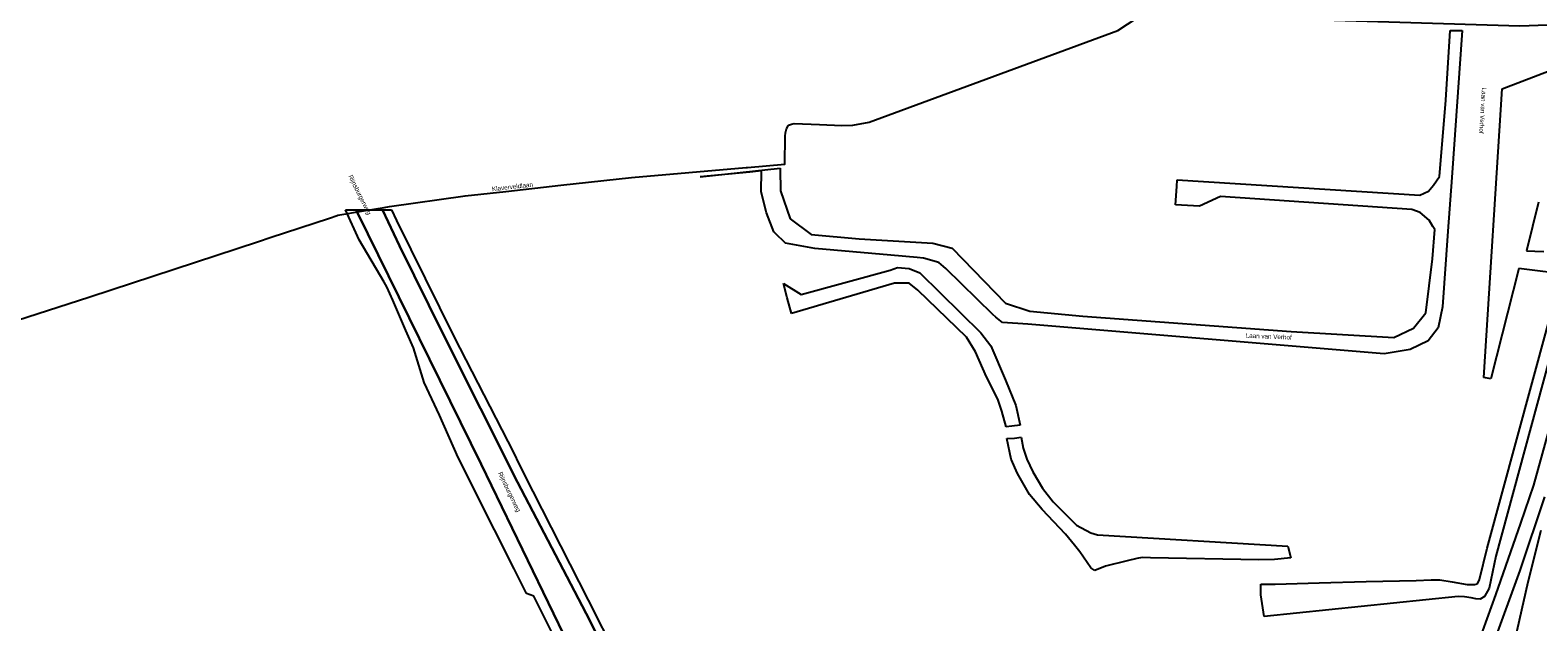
# Model space of a CAD drawing. Header units: metres. Extents: x 89872 to 99175, y 455036 to 468911.
# Tile 98 of 196: x 90622 to 91451, y 466244 to 466570. Entities that reach past the tile are written whole.
import ezdxf

# ---------------------------------------------------------------- set-up
doc = ezdxf.new("R2010")
doc.units = ezdxf.units.M
for name, color, linetype in [('Gemeentegrenzen', 7, 'KG-GEMEENTE'), ('STRNM', 7, 'Continuous'), ('Wegdeel doorgaand', 1, 'Continuous')]:
    doc.layers.add(name, color=color, linetype=linetype)
doc.layers.add('Waterdeel', color=7, linetype='Continuous', true_color=0x00aaff)
doc.layers.add('Wegdeel', color=7, linetype='Continuous', true_color=0x9a9a9a)
doc.linetypes.add('KG-GEMEENTE', pattern='A,1,-2.25,[5,NLCS.SHX,S=1,R=0,X=0,Y=0],-2.25', length=5.5)

msp = doc.modelspace()

# ---------------------------------------------------------------- linework, layer by layer
at = {"layer": 'Gemeentegrenzen', "flags": 128}
msp.add_lwpolyline([(90762.73, 464180.92), (90755.86, 464195.33), (90741.62, 464225.18), (90721.03, 464269.19), (90711.01, 464289.46), (90684.4, 464339.43), (90666.07, 464382.4), (90649.85, 464420.75), (90635.19, 464457.9), (90620.46, 464495.41), (90617.42, 464505), (90608.03, 464538.66), (90596.61, 464572.31), (90590.22, 464593.89), (90582.83, 464625.08), (90577.49, 464644.86), (90574.1, 464660.7), (90572.45, 464670.59), (90570.76, 464689.64), (90570.6, 464708.3), (90570.28, 464725.4), (90569.06, 464744.62), (90567.3, 464767.29), (90566.9, 464789.33), (90566.43, 464806.17), (90566.85, 464822.52), (90571.68, 464854.78), (90571.8, 464856.83), (90576.93, 464940.82), (90575.97, 464994.56), (90575.96, 465007.11), (90582.22, 465039.53), (90584.47, 465051.19), (90590.82, 465068.2), (90598.58, 465085.51), (90628.18, 465144.59), (90671.63, 465227.59), (90681.27, 465245.99), (90683.4, 465249.12), (90703.82, 465279.13), (90736.24, 465326.28), (90740.98, 465333.85), (90746.16, 465342.14), (90754.83, 465357.25), (90766.17, 465377.37), (90771.91, 465388.72), (90778.97, 465404.63), (90787.93, 465425.86), (90792.13, 465436.8), (90794.88, 465446.09), (90796.98, 465454.32), (90799.03, 465463.7), (90800.77, 465474.98), (90802.3, 465489.38), (90805.43, 465519.02), (90807.88, 465558.14), (90813.48, 465615.87), (90814.31, 465632.37), (90814.33, 465653.29), (90813.51, 465667.73), (90811.48, 465686.28), (90808.64, 465705.73), (90804.64, 465725.13), (90795.9, 465764.18), (90785.15, 465805.74), (90777.94, 465830.25), (90769.72, 465854.25), (90765.69, 465864.27), (90758.59, 465878.45), (90749.27, 465894.73), (90742.51, 465905.69), (90732.77, 465921.49), (90719.33, 465939.06), (90708.54, 465951.65), (90707.64, 465952.7), (90706.41, 465954.13), (90669.74, 465998.55), (90660.89, 466007.96), (90639.73, 466025.13), (90621.85, 466039.53), (90613.33, 466046.39), (90592.78, 466058.74), (90573.68, 466068.24), (90549.57, 466078.72), (90528.26, 466086.81), (90508.62, 466092.94), (90486.12, 466099.12), (90419.11, 466113.14), (90381.64, 466120.5), (90246.78, 466147.88), (90131.05, 466177.04), (90053.17, 466197.99), (90008.93, 466212.15), (89991.66, 466217.12), (89972.78, 466223.04), (89946.01, 466232.06), (89938.91, 466234.61), (89924.52, 466240.97), (89909.15, 466251.02), (89890.37, 466265.63), (89871.9, 466284.97), (89887.83, 466296.8), (89924.29, 466323.87), (89930.12, 466326.89), (89934.29, 466328.04), (89937.63, 466327.88), (89945.04, 466324.15), (89948.17, 466323), (89977.66, 466343.26), (89993.35, 466352.63), (90052.22, 466375.13), (90055.03, 466376.08), (90065.03, 466379.45), (90073.34, 466375.83), (90084.28, 466372.05), (90093.68, 466368.25), (90096.01, 466367.31), (90103.17, 466364.55), (90113.06, 466360.46), (90121.69, 466356.76), (90137.55, 466348.81), (90140.91, 466347.13), (90157.03, 466338.86), (90170.01, 466331.53), (90171.15, 466330.89), (90174.52, 466328.98), (90176.07, 466328.04), (90177.1, 466327.41), (90194.26, 466316.95), (90195.97, 466315.9), (90207.54, 466309.46), (90222.24, 466304.08), (90231.81, 466306.54), (90257.95, 466312.83), (90267.49, 466315.16), (90306.21, 466324.63), (90356.24, 466336.62), (90358.92, 466337.24), (90413.71, 466350), (90417.05, 466350.84), (90456.64, 466360.75), (90478.98, 466367.15), (90484.56, 466368.74), (90485.67, 466369.06), (90486.11, 466369.2), (90486.92, 466369.46), (90510.48, 466376.89), (90562.47, 466393.6), (90596.98, 466404.49), (90654.55, 466423.04), (90747.39, 466453.54), (90753.81, 466455.65), (90786.49, 466466.39), (90790.65, 466467.83), (90790.9, 466467.91), (90805.15, 466470.33), (90816.53, 466472.26), (90819.4, 466472.75), (90860.97, 466478.57), (90883.49, 466481.07), (90913.64, 466484.41), (90952.55, 466488.72), (91015.63, 466494.19), (91016.35, 466494.25), (91036.98, 466496.04), (91037.06, 466511.43), (91037.23, 466513.36), (91037.76, 466515.52), (91038.82, 466517.17), (91039.53, 466517.65), (91040.64, 466518.05), (91042.08, 466518.46), (91055.96, 466517.87), (91068.38, 466517.36), (91074.4, 466517.41), (91083.3, 466519.1), (91220.08, 466569.55), (91230.75, 466576.46), (91243.75, 466575.59), (91243.76, 466579.12), (91303.2, 466576.33), (91441.36, 466572.1), (91466.58, 466573.13), (91464.02, 466554.89), (91494.85, 466553.15), (91521.12, 466628.88), (91536.55, 466673.44), (91571.28, 466773.64), (91615.16, 466900.35), (91660.3, 467030.44), (91663.46, 467039.53), (91684.44, 467099.92), (91714.37, 467186.31), (91715.44, 467189.4), (91766.98, 467337.81), (91775.01, 467362.82), (91781.93, 467384.37), (91805.73, 467457.4), (91822.14, 467507.77), (91843.65, 467573.99), (91840.8, 467581.24), (91790.82, 467612.97), (91791.2, 467615.51), (91791.33, 467616.4), (91784.38, 467619.38), (91787.65, 467627.75), (91792.47, 467640.26), (91852.36, 467658.81), (91852.88, 467660.11), (91854.54, 467664.27), (91855.02, 467665.48), (91861.52, 467681.81), (91862.36, 467683.91), (91878.28, 467723.67), (91884.22, 467738.35), (91879.67, 467738.58), (91884.97, 467755.36), (91888.2, 467765.57), (91888.8, 467767.45), (91895.8, 467791.89), (91903.68, 467826.61), (91903.94, 467827.08), (91909.12, 467836.69), (91917.08, 467845.72), (91928.74, 467852.65), (91941.83, 467844.72), (91980.03, 467907.98), (91998.91, 467938.78), (92021.1, 467975.47), (92022.29, 467977.44), (92023.53, 467979.5), (92037.46, 468021.89), (92043.26, 468039.53), (92043.61, 468040.61), (92040.67, 468073.65), (92035.39, 468087.87), (92034.39, 468090.57), (92031.08, 468099.48), (91997.78, 468090.26), (91979.47, 468086.42), (91965.37, 468084.21), (91956.64, 468083.07), (91949.21, 468083.34), (91938.16, 468084.3), (91924.19, 468085.55), (91909.12, 468087.5), (91890.59, 468090.09), (91872.55, 468092.17), (91857.94, 468093.47), (91848.6, 468093.53), (91835.64, 468093.28), (91823.5, 468092.43), (91812.71, 468091.13), (91802.47, 468089.49), (91791.09, 468086.88), (91788.75, 468086.31), (91779.45, 468084.02), (91760.6, 468078.53), (91752.17, 468076.29), (91738.58, 468072.57), (91728.77, 468069.12), (91756.55, 468118.92), (91760.38, 468127.16), (91763, 468134.6), (91768.6, 468150.86), (91769.39, 468153.14), (91771.95, 468159.37), (91778.54, 468171.54), (91790.73, 468187.78), (91799.5, 468198.47), (91805.04, 468206.84), (91808.12, 468213.95), (91809.47, 468221.22), (91815.07, 468251.21), (91819.18, 468261.42), (91834.88, 468291.11), (91850.03, 468319.75), (91851.13, 468324.92), (91847.97, 468332.39), (91846.13, 468336.03), (91839.79, 468348.62), (91832.72, 468362.65), (91834.85, 468387.36), (91838.79, 468398.01), (91843.55, 468405.59), (91850.13, 468411.97), (91883.99, 468424), (91942.42, 468413.96), (91974.49, 468420.41), (91975.23, 468420.66), (92022.28, 468436.6), (92044.49, 468448.15), (92053.64, 468457.58), (92067.44, 468486.92), (92106.88, 468535.87), (92111.16, 468543.41), (92114.34, 468570.37), (92118.7, 468584.42), (92123.06, 468593.69), (92126.7, 468597.41), (92138.9, 468600.96), (92192.74, 468603.63), (92233.33, 468611.76), (92244.82, 468614.49), (92283.95, 468625.54), (92315.75, 468635.91), (92317.95, 468634.29), (92322.3, 468629.39), (92326.09, 468620.65), (92328.79, 468610.74), (92329.78, 468599.67), (92329.98, 468589.77), (92330.68, 468581.8), (92335.15, 468572.63), (92340.35, 468566.15), (92346.82, 468560.7), (92353.75, 468556.41), (92363.38, 468554.6), (92377.41, 468554.24), (92392.61, 468557.39), (92401.25, 468560.3), (92408.39, 468564.33), (92418.09, 468572.89), (92422.21, 468578.01), (92424.98, 468583.41), (92427.2, 468592.7), (92431.87, 468610.83), (92433.6, 468615.21), (92464.86, 468655.83), (92493.04, 468676.98), (92552.78, 468696.47), (92588.82, 468708.48), (92727.79, 468737.39), (92746.65, 468751.69), (92757.44, 468765.59), (92798.35, 468803.82), (92819.4, 468831.21), (92833.5, 468849.96), (92846.82, 468882.12), (92849.01, 468885.97), (92851.87, 468889.37), (92869.15, 468904.64), (92876.53, 468909.69), (92878.52, 468910.54), (92881.13, 468910.33), (92883.43, 468909.22), (92886.29, 468907.05), (92895.02, 468895.84), (92895.93, 468892.35), (92900.08, 468876.55), (92906.31, 468857.26), (92910.29, 468846.06), (92914.23, 468837.09), (92916.99, 468832.32), (92920.3, 468826.25), (92926.51, 468817.94), (92932.99, 468806.12), (92939.41, 468793.03), (92944.39, 468782.73), (92948.19, 468771.06), (92953.52, 468755.48), (92954.33, 468752.64), (92958.17, 468739.31), (92964.1, 468717.34), (92965.3, 468704.7), (92965.09, 468689.59), (92965.26, 468664.12), (92964.59, 468660.5), (92963.44, 468657.06), (92948.86, 468642.44), (92960.91, 468627.96), (92969.49, 468617.66), (92980.81, 468604.05), (92985.03, 468599.84), (92988.53, 468597.26), (92991.47, 468595.43), (92993.87, 468594.11), (92996.2, 468593.29), (93000.22, 468592.11), (93001.05, 468591.94), (93091.55, 468646.01), (93130.91, 468668.16), (93149.02, 468678.05), (93167.03, 468687.05), (93166.59, 468687.93), (93174.73, 468692.41), (93181.98, 468695.76), (93189.21, 468698.57), (93196.24, 468700.71), (93205.91, 468702.35), (93214.68, 468703.2), (93221.82, 468703.49), (93230.24, 468703.21), (93240.36, 468700.6), (93248.99, 468700.42), (93255.14, 468700.58), (93263.43, 468701.96), (93281.56, 468706.5), (93301.71, 468718.75), (93306.92, 468721.92), (93320.28, 468730.04), (93334.85, 468742.28), (93348.55, 468753.78), (93359.17, 468762.69), (93412.98, 468807.86), (93444.68, 468834.48), (93445.51, 468835.16), (93479.73, 468779.45), (93491.23, 468760.75), (93524.92, 468705.61), (93527.17, 468701.92), (93526, 468700.88), (93532.9, 468693.65), (93591.6, 468747.02), (93658.74, 468809.44), (93709.95, 468747.92), (93732.24, 468758.74), (93735.84, 468760.49), (93751.9, 468768.28), (93767.37, 468775.79), (93773.2, 468746.57), (93777.5, 468724.91), (93778.4, 468720.35), (93791.43, 468654.68), (93812.54, 468549.11), (93818.34, 468509.26), (93831.75, 468306.41), (93833.09, 468272.76), (93833.3, 468266.72), (93840.97, 468095.61), (93841.57, 468089.96), (93843.6, 468070.23), (93846.04, 468048), (93846.04, 468048), (93846.9, 468039.53), (93847.81, 468030.61), (93864.03, 467940.44), (93873.3, 467895.67), (93869.31, 467894.99), (93887.99, 467819.32), (93891.57, 467803.97), (93884.7, 467792.02), (93878.82, 467785.23), (93874.26, 467779.43), (93873.6, 467778.79), (93854.14, 467763.32), (93845.3, 467756.59), (93840.94, 467750.48), (93836.8, 467741.22), (93827.44, 467723.31), (93824.67, 467717.19), (93823.09, 467716.71), (93821.39, 467716.31), (93803.08, 467730.16), (93683.57, 467603.04), (93680.58, 467597.82), (93669.54, 467578.56), (93665.35, 467571.81), (93663.01, 467568.19), (93657.5, 467560.82), (93653.35, 467555.16), (93648.93, 467548.51), (93645.99, 467544.02), (93642.41, 467538.63), (93641.68, 467537.52), (93637.39, 467531.58), (93633.97, 467526.92), (93631.79, 467523.89), (93631.13, 467522.96), (93626.57, 467516.43), (93620.17, 467508.3), (93615.67, 467502.73), (93612.24, 467497.99), (93607.97, 467492.11), (93603.82, 467485.76), (93599.62, 467479.33), (93595.4, 467472.53), (93591.91, 467466.94), (93589.72, 467463.24), (93586.18, 467457.27), (93583.76, 467453.14), (93579.56, 467445.9), (93575.56, 467438.91), (93574.03, 467436.33), (93571.93, 467432.78), (93566.24, 467422.93), (93563, 467417.82), (93562.48, 467417.03), (93558.13, 467410.39), (93550.26, 467399.76), (93547.88, 467396.78), (93544.49, 467392.53), (93540.58, 467386.89), (93537.25, 467382.38), (93533.01, 467376.22), (93532.5, 467375.48), (93529.33, 467371), (93525.2, 467365.38), (93521.51, 467360.99), (93520.31, 467359.56), (93515.8, 467353.32), (93513.27, 467349.64), (93512.09, 467347.91), (93508.71, 467342.79), (93506.08, 467338.02), (93503.8, 467332.86), (93503.12, 467331.33), (93501.43, 467327.81), (93500.86, 467326.63), (93499.47, 467322.46), (93498.4, 467318.63), (93497.45, 467314.11), (93497.13, 467311.76), (93496.87, 467309.78), (93495.87, 467305.24), (93495.31, 467300.26), (93495.27, 467292.97), (93495.31, 467290.94), (93495.35, 467288.45), (93495.47, 467283.63), (93495.52, 467282.07), (93495.67, 467277.13), (93496.17, 467272.15), (93497.22, 467265.24), (93497.47, 467263.81), (93498.61, 467257.35), (93500, 467251.51), (93500.87, 467247.85), (93503.01, 467239.46), (93503.13, 467239.01), (93506.38, 467229.74), (93507.18, 467228.07), (93508.32, 467225.67), (93510.23, 467221.46), (93512.14, 467217.42), (93512.36, 467216.92), (93515.2, 467210.33), (93517.63, 467204.9), (93520.73, 467197.96), (93522.93, 467192.8), (93522.95, 467192.76), (93524.71, 467188.65), (93527.22, 467181), (93529.73, 467173.27), (93532.33, 467164.48), (93533.97, 467158.98), (93534.9, 467155.86), (93537.15, 467148.55), (93540.34, 467141.44), (93543.44, 467134.78), (93545.73, 467130.01), (93549.4, 467123.06), (93551.69, 467118.78), (93558.5, 467108.09), (93564.79, 467098.76), (93576.05, 467083.6), (93582.4, 467074.84), (93587.55, 467067.54), (93597.5, 467053.23), (93601.83, 467047.09), (93604.35, 467043.51), (93607.14, 467039.53), (93617.51, 467024.74), (93622.16, 467017.3), (93626.15, 467010.2), (93630.09, 467003.93), (93632.89, 466998.82), (93634.24, 466995.65), (93635.13, 466993.53), (93636.95, 466988.24), (93640.79, 466983.47), (93654.22, 466966.77), (93662.47, 466956.41), (93668.64, 466948.16), (93678.23, 466934.05), (93685.66, 466921.58), (93702.09, 466892.38), (93706.91, 466882.25), (93708.3, 466878.98), (93712.86, 466866.37), (93719.01, 466847.6), (93719.7, 466843.47), (93723.21, 466822.41), (93726.18, 466802.27), (93727.67, 466786.85), (93729.62, 466766.83), (93729.99, 466763), (93731.89, 466743.8), (93732.1, 466742.18), (93732.51, 466739.1), (93731.43, 466720.79), (93731.25, 466717.75), (93731.04, 466714.17), (93729.14, 466699.4), (93727.06, 466683.84), (93726.5, 466679.88), (93725.16, 466670.3), (93725.06, 466669.59), (93721.77, 466654.64), (93714.35, 466626.12), (93713.59, 466623.71), (93708.31, 466606.85), (93707.75, 466605.34), (93702.58, 466591.38), (93699.08, 466581.91), (93697.03, 466575.66), (93693.59, 466565.14), (93693.2, 466563.95), (93688.61, 466550.91), (93684.33, 466538.74), (93671.2, 466501.42), (93669.41, 466496.32), (93662.52, 466476.74), (93655.21, 466455.94), (93655.04, 466455.47), (93644.68, 466426.02), (93644.21, 466424.68), (93629.96, 466390), (93605.72, 466331.02), (93616.41, 466319.35), (93626.89, 466309.6), (93665.84, 466273.68), (93679.89, 466260.29), (93682.44, 466258.7), (93684.3, 466257.76), (93694.12, 466255.08), (93713.76, 466250.44), (93732.73, 466246.76), (93735.02, 466246.32), (93747.26, 466251.76), (93765.63, 466259.16), (93782.56, 466266.92), (93806.97, 466278.32), (93818.95, 466284.1), (93823.01, 466288.07), (93826.57, 466294.66), (93835.96, 466310.67), (93856.72, 466315.37), (93871.9, 466319.25), (93876.75, 466320.5), (93897.96, 466320.34), (93924.54, 466320.38), (93933.91, 466323.73), (93934.24, 466323.81), (93921.05, 466365.78), (93967.21, 466415.6), (93968.08, 466416.29), (93974.41, 466421.26), (94000.72, 466575.47), (94019.17, 466575.81), (94022.1, 466575.87), (94046.37, 466576.32), (94067.94, 466576.72), (94081.54, 466576.97), (94090.73, 466577.15), (94099.96, 466577.32), (94105.99, 466577.43), (94115.25, 466577.6), (94146.92, 466578.19), (94158.49, 466578.41)], dxfattribs=at)
at = {"layer": 'Waterdeel', "lineweight": -3}
for p, q in [((91431.52, 466537.5), (91468.52, 466551.6)), ((91421.46, 466378.66), (91431.52, 466537.5)), ((91487, 466497.74), (91428.14, 466280.41)), ((91451.52, 466475.06), (91444.98, 466448.41)), ((91444.98, 466448.41), (91449.53, 466448.17)), ((91449.53, 466448.17), (91454.46, 466447.9)), ((91046, 466424.34), (91094.89, 466437.76)), ((91094.89, 466437.76), (91098.84, 466439.19)), ((91098.84, 466439.19), (91105.26, 466438.71)), ((91105.26, 466438.71), (91111.18, 466436.32)), ((91111.18, 466436.32), (91144.76, 466403.26)), ((91423.28, 466284.84), (91464.45, 466435.65)), ((91440.77, 466438.71), (91425.39, 466377.91)), ((91446.56, 466437.96), (91440.77, 466438.71)), ((91464.45, 466435.65), (91446.56, 466437.96)), ((91038.23, 466422.54), (91036.12, 466430.29)), ((91036.12, 466430.29), (91046, 466424.34)), ((91097.35, 466430.57), (91040.6, 466413.81)), ((91105.26, 466430.57), (91097.35, 466430.57)), ((91110.19, 466426.73), (91105.26, 466430.57)), ((91136.86, 466400.86), (91110.19, 466426.73)), ((91040.6, 466413.81), (91038.23, 466422.54)), ((91141.8, 466392.72), (91136.86, 466400.86)), ((91144.76, 466403.26), (91150.2, 466396.07)), ((91147.88, 466379.08), (91141.8, 466392.72)), ((91150.2, 466396.07), (91158.43, 466377.13)), ((91154.09, 466366.67), (91147.88, 466379.08)), ((91158.43, 466377.13), (91163.96, 466363.31)), ((91425.39, 466377.91), (91421.46, 466378.66)), ((91156.4, 466360.09), (91154.09, 466366.67)), ((91158.69, 466351.44), (91156.4, 466360.09)), ((91163.96, 466363.31), (91166.46, 466352.46)), ((91161.79, 466351.87), (91158.69, 466351.44)), ((91166.46, 466352.46), (91161.79, 466351.87)), ((91159.15, 466345.02), (91163.33, 466345.33)), ((91161.46, 466333.73), (91159.15, 466345.02)), ((91163.33, 466345.33), (91166.93, 466345.75)), ((91166.93, 466345.75), (91168.15, 466339.81)), ((91168.15, 466339.81), (91170.04, 466333.75)), ((91164.91, 466325.92), (91161.46, 466333.73)), ((91170.04, 466333.75), (91173.37, 466326.69)), ((91171.51, 466314.19), (91164.91, 466325.92)), ((91173.37, 466326.69), (91178.72, 466317.85)), ((91178.72, 466317.85), (91184.48, 466310.31)), ((91178.54, 466305.98), (91171.51, 466314.19)), ((91184.48, 466310.31), (91197.45, 466297.34)), ((91191.3, 466292.49), (91178.54, 466305.98)), ((91196.28, 466286.48), (91191.3, 466292.49)), ((91197.45, 466297.34), (91205.23, 466293.24)), ((91205.23, 466293.24), (91208.96, 466292.11)), ((91208.96, 466292.11), (91313.65, 466285.88)), ((91199.22, 466282.82), (91196.28, 466286.48)), ((91205.23, 466274.02), (91199.22, 466282.82)), ((91313.65, 466285.88), (91315.38, 466279.39)), ((91419.05, 466267.44), (91423.28, 466284.84)), ((91207.57, 466272.55), (91205.23, 466274.02)), ((91213.4, 466274.86), (91207.57, 466272.55)), ((91225.26, 466277.74), (91213.4, 466274.86)), ((91230.67, 466279.16), (91225.26, 466277.74)), ((91233.49, 466279.63), (91230.67, 466279.16)), ((91238.06, 466279.51), (91233.49, 466279.63)), ((91297.65, 466278.41), (91238.06, 466279.51)), ((91306.34, 466278.57), (91297.65, 466278.41)), ((91315.38, 466279.39), (91306.34, 466278.57)), ((91428.14, 466280.41), (91424.46, 466262.69)), ((91306.75, 466264.94), (91330.91, 466265.65)), ((91330.91, 466265.65), (91356.76, 466266.45)), ((91356.76, 466266.45), (91384.2, 466267.02)), ((91384.2, 466267.02), (91392.51, 466267.36)), ((91392.51, 466267.36), (91397.29, 466267.24)), ((91397.29, 466267.24), (91404.01, 466266.22)), ((91404.01, 466266.22), (91412.32, 466264.85)), ((91416.54, 466264.74), (91417.96, 466265.16)), ((91417.96, 466265.16), (91419.05, 466267.44)), ((91298.8, 466259.05), (91298.8, 466264.97)), ((91298.8, 466264.97), (91306.75, 466264.94)), ((91300.74, 466247.09), (91298.8, 466259.05)), ((91407.43, 466258.14), (91300.74, 466247.09)), ((91410.96, 466257.91), (91407.43, 466258.14)), ((91414.6, 466257.34), (91410.96, 466257.91)), ((91412.32, 466264.85), (91415.17, 466264.74)), ((91417.1, 466256.88), (91414.6, 466257.34)), ((91415.17, 466264.74), (91416.54, 466264.74)), ((91419.43, 466256.77), (91417.1, 466256.88)), ((91421.82, 466258.09), (91419.43, 466256.77)), ((91424.46, 466262.69), (91421.82, 466258.09))]:
    msp.add_line(p, q, dxfattribs=at)
at = {"layer": 'Wegdeel'}
for p, q in [((91400.7, 466531.25), (91402.97, 466569.56)), ((91402.97, 466569.56), (91409.64, 466569.61)), ((91409.64, 466569.61), (91403.9, 466488.77)), ((91397.12, 466489.29), (91400.7, 466531.25)), ((90990.28, 466489.11), (91034.29, 466493.84)), ((91017.6, 466491.71), (90990.28, 466489.11)), ((91024.07, 466492.33), (91017.6, 466491.71)), ((91023.87, 466480.78), (91024.07, 466492.33)), ((91034.29, 466493.84), (91034.3, 466493.3)), ((91034.3, 466493.3), (91034.56, 466481.4)), ((91393.86, 466484.39), (91397.12, 466489.29)), ((91026.84, 466469.28), (91023.87, 466480.78)), ((91034.56, 466481.4), (91039.8, 466465.87)), ((91251.89, 466473.67), (91252.52, 466483.71)), ((91252.52, 466483.71), (91252.76, 466487.43)), ((91252.76, 466487.43), (91386.24, 466478.99)), ((91386.24, 466478.99), (91391.16, 466481.2)), ((91391.16, 466481.2), (91393.86, 466484.39)), ((91403.9, 466488.77), (91401.8, 466459.22)), ((91265.17, 466472.83), (91251.89, 466473.67)), ((91276.69, 466478.25), (91265.17, 466472.83)), ((91381.82, 466471.13), (91276.69, 466478.25)), ((90795.29, 466470.94), (90800.97, 466470.92)), ((90802.78, 466454.4), (90795.29, 466470.94)), ((90800.97, 466470.92), (90801.73, 466469.19)), ((90801.73, 466469.19), (90869.78, 466330.96)), ((90824.96, 466451.13), (90815.62, 466470.86)), ((90815.62, 466470.86), (90820.6, 466470.84)), ((90820.6, 466470.84), (90823.29, 466465.01)), ((90823.29, 466465.01), (90854.89, 466401.13)), ((91030.79, 466458.74), (91026.84, 466469.28)), ((91039.8, 466465.87), (91051.48, 466457.41)), ((91386.49, 466469.41), (91381.82, 466471.13)), ((91391.4, 466465.23), (91386.49, 466469.41)), ((91393.37, 466461.79), (91391.4, 466465.23)), ((91031.53, 466458.02), (91030.79, 466458.74)), ((91037.21, 466452.51), (91031.53, 466458.02)), ((91051.48, 466457.41), (91077.88, 466454.99)), ((91393.24, 466443.86), (91394.62, 466460.03)), ((91394.62, 466460.03), (91393.37, 466461.79)), ((91401.8, 466459.22), (91398.84, 466417.54)), ((90816.46, 466431.19), (90802.78, 466454.4)), ((90849.11, 466402.15), (90824.96, 466451.13)), ((91053.5, 466449.64), (91037.21, 466452.51)), ((91095.17, 466445.96), (91053.5, 466449.64)), ((91077.88, 466454.99), (91118.29, 466452.65)), ((91118.29, 466452.65), (91128.97, 466449.83)), ((91128.97, 466449.83), (91158.39, 466419.59)), ((91109.65, 466444.68), (91095.17, 466445.96)), ((91113.26, 466444.37), (91109.65, 466444.68)), ((91121.65, 466441.97), (91113.26, 466444.37)), ((91125.6, 466438.62), (91121.65, 466441.97)), ((91389.62, 466414.22), (91393.24, 466443.86)), ((90817.91, 466428.45), (90816.46, 466431.19)), ((91151.28, 466413.23), (91125.6, 466438.62)), ((90821.22, 466421.24), (90817.91, 466428.45)), ((90828.36, 466404.47), (90821.22, 466421.24)), ((91158.39, 466419.59), (91171.69, 466415.15)), ((91171.69, 466415.15), (91200.97, 466412.33)), ((91398.84, 466417.54), (91396.37, 466406.04)), ((91153.07, 466411.81), (91151.28, 466413.23)), ((91156.71, 466408.91), (91153.07, 466411.81)), ((91170.54, 466407.96), (91156.71, 466408.91)), ((91366.74, 466391.67), (91170.54, 466407.96)), ((91200.97, 466412.33), (91315.58, 466403.94)), ((91382.76, 466405.76), (91389.62, 466414.22)), ((90832.63, 466395.06), (90828.36, 466404.47)), ((90889.76, 466321.14), (90849.11, 466402.15)), ((90854.89, 466401.13), (90884.59, 466343.45)), ((91315.58, 466403.94), (91372.08, 466400.72)), ((91372.08, 466400.72), (91382.76, 466405.76)), ((91390.94, 466398.85), (91381.06, 466394.06)), ((91396.37, 466406.04), (91390.94, 466398.85)), ((90838.46, 466375.88), (90832.63, 466395.06)), ((91381.06, 466394.06), (91366.74, 466391.67)), ((90846.98, 466357.95), (90838.46, 466375.88)), ((90857.24, 466334.68), (90846.98, 466357.95)), ((90884.59, 466343.45), (90885.2, 466342.21)), ((90885.2, 466342.21), (90893.21, 466326.03)), ((90877.18, 466294.89), (90857.24, 466334.68)), ((90869.78, 466330.96), (90924.75, 466217.91)), ((90893.21, 466326.03), (90928.8, 466256.14)), ((90929.68, 466244.87), (90889.76, 466321.14)), ((90887.98, 466273.37), (90877.18, 466294.89)), ((90894.82, 466259.74), (90887.98, 466273.37)), ((90898.81, 466258.41), (90894.82, 466259.74)), ((90920.01, 466216.17), (90898.81, 466258.41)), ((90928.8, 466256.14), (90967.56, 466179.81)), ((90939.5, 466225.32), (90929.68, 466244.87))]:
    msp.add_line(p, q, dxfattribs=at)
at = {"layer": 'Wegdeel doorgaand'}
for p, q in [((90800.97, 466470.92), (90815.62, 466470.86)), ((90801.73, 466469.19), (90800.97, 466470.92)), ((90869.78, 466330.96), (90801.73, 466469.19)), ((90815.62, 466470.86), (90824.96, 466451.13)), ((90824.96, 466451.13), (90849.11, 466402.15)), ((90849.11, 466402.15), (90889.76, 466321.14)), ((90924.75, 466217.91), (90869.78, 466330.96)), ((90889.76, 466321.14), (90929.68, 466244.87)), ((90929.68, 466244.87), (90939.5, 466225.32))]:
    msp.add_line(p, q, dxfattribs=at)
for points in [[(91413.75, 466219.49), (91428.18, 466259.15), (91441.79, 466298.51), (91449.01, 466319.39), (91459.99, 466359.16)], [(91427.04, 466232.63), (91441.43, 466272.41), (91455.07, 466312.95)], [(91452.89, 466294.52), (91445.77, 466266.02), (91405.74, 466089.24)]]:
    msp.add_lwpolyline(points, dxfattribs=at)

# ---------------------------------------------------------------- texts
at = {"layer": 'STRNM'}
for s, rotation, p in [('Laan van Verhof', 266.38793, (91420.51, 466538.21)), ('Rijnsburgerweg', 296.53944, (90796.67, 466489.37)), ('Klaverveldlaan', 6.37182, (90875.95, 466481.12)), ('Laan van Verhof', 357.69661, (91290.46, 466400.53)), ('Rijnsburgerweg', 295.92419, (90879.03, 466325.97))]:
    msp.add_text(s, height=2.5, rotation=rotation, dxfattribs=at).set_placement(p)

doc.saveas('drawing.dxf')
